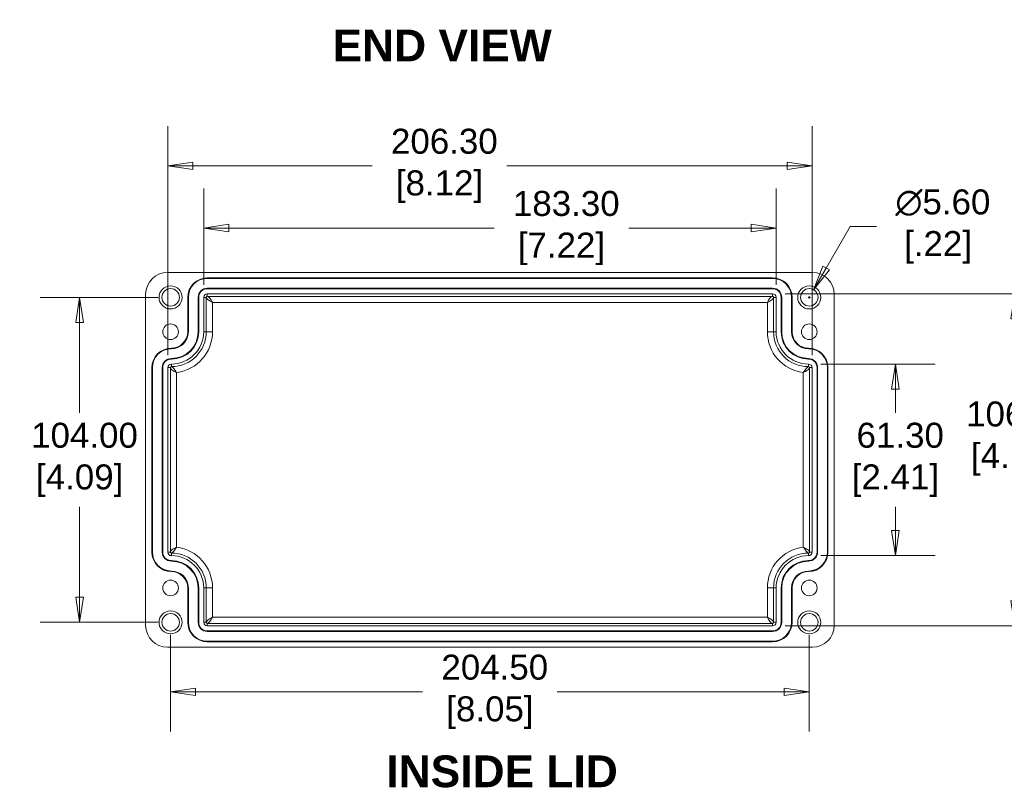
# Model space of a CAD drawing. Header units: millimetres. Extents: x 22 to 1013, y 22 to 778.
# Tile 5 of 9: x 387 to 679, y 306 to 531. Entities that reach past the tile are written whole.
import ezdxf

# ---------------------------------------------------------------- set-up
doc = ezdxf.new("R2010")
doc.units = ezdxf.units.MM
doc.header["$LTSCALE"] = 3.703704
for name, color, linetype, lineweight in [('Dimension (ANSI)', 7, 'Continuous', 9), ('Symbol (ANSI)', 7, 'Continuous', 9), ('Visible (ANSI)', 7, 'Continuous', 9), ('Visible Narrow (ANSI)', 7, 'Continuous', 9)]:
    doc.layers.add(name, color=color, linetype=linetype, lineweight=lineweight)
doc.styles.add('Label Text (ANSI)', font='arialbd.ttf')
doc.styles.add('Note Text (ANSI)', font='arial.ttf')
doc.dimstyles.new('Default - mm (ANSI)', dxfattribs={"dimscale": 3.703704, "dimtxt": 2, "dimasz": 2, "dimexe": 3.175, "dimexo": 1, "dimgap": 0.8, "dimtad": 0, "dimtih": 1, "dimtoh": 1, "dimrnd": 1e-08, "dimzin": 4, "dimdsep": 46, "dimtxsty": 'Note Text (ANSI)', "dimblk": 'Filled-1', "dimcen": 0.09, "dimdle": 10, "dimclrd": 256, "dimclre": 256, "dimclrt": 256, "dimadec": 1, "dimazin": 0, "dimtfac": 1.524, "dimtofl": 0, "dimtmove": 0, "dimatfit": 3, "dimfxl": 0, "dimtolj": 1, "dimtzin": 0, "dimlwd": -1, "dimlwe": -1, "dimarcsym": 0})

# ---------------------------------------------------------------- blocks, each defined once
blk = doc.blocks.new('Filled-1')
at = {"color": 0}
for p, q in [((0, 0), (-1, 0.15)), ((-1, 0.15), (-1, -0.15)), ((-1, 0), (0, 0)), ((-1, -0.15), (0, 0))]:
    blk.add_line(p, q, dxfattribs=at)
at = {"color": 0, "flags": 128}
blk.add_lwpolyline([(-1, -0.15), (0, 0), (-1, 0.15), (-1, -0.15)], dxfattribs=at)
at = {"color": 0}
blk.add_solid([(-1, -0.15), (0, 0), (-1, 0.15), (-1, -0.15)], dxfattribs=at)
blk = doc.blocks.new('*D20')
at = {"layer": 'Defpoints', "color": 0, "transparency": 16777216}
for p in [(431.54, 352.11), (620.89, 352.11), (620.89, 331.53)]:
    blk.add_point(p, dxfattribs=at)
at = {"layer": 'Dimension (ANSI)', "transparency": 16777216}
for p, q in [((431.54, 348.4), (431.54, 319.77)), ((620.89, 348.4), (620.89, 319.77)), ((438.94, 331.53), (506.23, 331.53)), ((613.48, 331.53), (546.19, 331.53))]:
    blk.add_line(p, q, dxfattribs=at)
at = {"layer": 'Dimension (ANSI)', "transparency": 16777216, "xscale": 7.407407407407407, "yscale": 7.407407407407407, "zscale": 7.407407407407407, "rotation": 180}
blk.add_blockref('Filled-1', (431.54, 331.53), dxfattribs=at)
at = {"layer": 'Dimension (ANSI)', "transparency": 16777216, "xscale": 7.407407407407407, "yscale": 7.407407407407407, "zscale": 7.407407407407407}
blk.add_blockref('Filled-1', (620.89, 331.53), dxfattribs=at)
at = {"layer": 'Dimension (ANSI)', "transparency": 16777216, "insert": (526.21, 331.53), "char_height": 7.4074, "attachment_point": 5, "style": 'Note Text (ANSI)'}
blk.add_mtext('\\A1; 204.50\\P[8.05]', dxfattribs=at)
blk = doc.blocks.new('*D21')
at = {"layer": 'Defpoints', "color": 0, "transparency": 16777216}
for p in [(404.57, 448.4), (431.54, 448.4), (431.54, 352.11)]:
    blk.add_point(p, dxfattribs=at)
at = {"layer": 'Dimension (ANSI)', "transparency": 16777216}
for p, q in [((427.83, 448.4), (392.81, 448.4)), ((404.57, 440.99), (404.57, 414.15)), ((404.57, 359.51), (404.57, 386.36)), ((427.83, 352.11), (392.81, 352.11))]:
    blk.add_line(p, q, dxfattribs=at)
at = {"layer": 'Dimension (ANSI)', "transparency": 16777216, "xscale": 7.407407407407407, "yscale": 7.407407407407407, "zscale": 7.407407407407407}
for p, rotation in [((404.57, 448.4), 90), ((404.57, 352.11), 270)]:
    blk.add_blockref('Filled-1', p, dxfattribs=dict(at, rotation=rotation))
at = {"layer": 'Dimension (ANSI)', "transparency": 16777216, "insert": (404.57, 400.25), "char_height": 7.4074, "attachment_point": 5, "style": 'Note Text (ANSI)'}
blk.add_mtext('\\A1; 104.00\\P[4.09]', dxfattribs=at)
blk = doc.blocks.new('*D22')
at = {"layer": 'Defpoints', "color": 0, "transparency": 16777216}
for p in [(611.07, 468.94), (441.35, 448.4), (611.07, 448.4)]:
    blk.add_point(p, dxfattribs=at)
at = {"layer": 'Dimension (ANSI)', "transparency": 16777216}
for p, q in [((441.35, 452.11), (441.35, 480.7)), ((611.07, 452.11), (611.07, 480.7)), ((448.76, 468.94), (527.43, 468.94)), ((603.67, 468.94), (567.38, 468.94))]:
    blk.add_line(p, q, dxfattribs=at)
at = {"layer": 'Dimension (ANSI)', "transparency": 16777216, "xscale": 7.407407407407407, "yscale": 7.407407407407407, "zscale": 7.407407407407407, "rotation": 180}
blk.add_blockref('Filled-1', (441.35, 468.94), dxfattribs=at)
at = {"layer": 'Dimension (ANSI)', "transparency": 16777216, "xscale": 7.407407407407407, "yscale": 7.407407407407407, "zscale": 7.407407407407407}
blk.add_blockref('Filled-1', (611.07, 468.94), dxfattribs=at)
at = {"layer": 'Dimension (ANSI)', "transparency": 16777216, "insert": (547.41, 468.94), "char_height": 7.4074, "attachment_point": 5, "style": 'Note Text (ANSI)'}
blk.add_mtext('\\A1; 183.30\\P[7.22]', dxfattribs=at)
blk = doc.blocks.new('*D23')
at = {"layer": 'Defpoints', "color": 0, "transparency": 16777216}
for p in [(610.01, 449.47), (610.01, 351.04), (681.79, 351.04)]:
    blk.add_point(p, dxfattribs=at)
at = {"layer": 'Dimension (ANSI)', "transparency": 16777216}
for p, q in [((613.71, 449.47), (693.55, 449.47)), ((681.79, 442.06), (681.79, 420.45)), ((681.79, 358.45), (681.79, 392.65)), ((613.71, 351.04), (693.55, 351.04))]:
    blk.add_line(p, q, dxfattribs=at)
at = {"layer": 'Dimension (ANSI)', "transparency": 16777216, "xscale": 7.407407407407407, "yscale": 7.407407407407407, "zscale": 7.407407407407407}
for p, rotation in [((681.79, 449.47), 90), ((681.79, 351.04), 270)]:
    blk.add_blockref('Filled-1', p, dxfattribs=dict(at, rotation=rotation))
at = {"layer": 'Dimension (ANSI)', "transparency": 16777216, "insert": (681.79, 406.55), "char_height": 7.4074, "attachment_point": 5, "style": 'Note Text (ANSI)'}
blk.add_mtext('\\A1; 106.30\\P[4.19]', dxfattribs=at)
blk = doc.blocks.new('*D24')
at = {"layer": 'Defpoints', "color": 0, "transparency": 16777216}
for p in [(430.7, 487.37), (430.7, 427.57), (621.72, 427.57)]:
    blk.add_point(p, dxfattribs=at)
at = {"layer": 'Dimension (ANSI)', "transparency": 16777216}
for p, q in [((430.7, 431.27), (430.7, 499.12)), ((621.72, 431.27), (621.72, 499.12)), ((438.11, 487.37), (491.28, 487.37)), ((614.31, 487.37), (531.23, 487.37))]:
    blk.add_line(p, q, dxfattribs=at)
at = {"layer": 'Dimension (ANSI)', "transparency": 16777216, "xscale": 7.407407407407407, "yscale": 7.407407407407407, "zscale": 7.407407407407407, "rotation": 180}
blk.add_blockref('Filled-1', (430.7, 487.37), dxfattribs=at)
at = {"layer": 'Dimension (ANSI)', "transparency": 16777216, "xscale": 7.407407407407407, "yscale": 7.407407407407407, "zscale": 7.407407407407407}
blk.add_blockref('Filled-1', (621.72, 487.37), dxfattribs=at)
at = {"layer": 'Dimension (ANSI)', "transparency": 16777216, "insert": (511.26, 487.37), "char_height": 7.4074, "attachment_point": 5, "style": 'Note Text (ANSI)'}
blk.add_mtext('\\A1; 206.30\\P[8.12]', dxfattribs=at)
blk = doc.blocks.new('*D25')
at = {"layer": 'Defpoints', "color": 0, "transparency": 16777216}
for p in [(620.66, 428.63), (620.66, 371.87), (646.42, 371.87)]:
    blk.add_point(p, dxfattribs=at)
at = {"layer": 'Dimension (ANSI)', "transparency": 16777216}
for p, q in [((624.36, 428.63), (658.18, 428.63)), ((646.42, 421.23), (646.42, 414.15)), ((646.42, 379.28), (646.42, 386.36)), ((624.36, 371.87), (658.18, 371.87))]:
    blk.add_line(p, q, dxfattribs=at)
at = {"layer": 'Dimension (ANSI)', "transparency": 16777216, "xscale": 7.407407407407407, "yscale": 7.407407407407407, "zscale": 7.407407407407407}
for p, rotation in [((646.42, 428.63), 90), ((646.42, 371.87), 270)]:
    blk.add_blockref('Filled-1', p, dxfattribs=dict(at, rotation=rotation))
at = {"layer": 'Dimension (ANSI)', "transparency": 16777216, "insert": (646.42, 400.25), "char_height": 7.407, "attachment_point": 5, "style": 'Note Text (ANSI)'}
blk.add_mtext('\\A1; 61.30\\P[2.41]', dxfattribs=at)
blk = doc.blocks.new('*D30')
at = {"layer": 'Defpoints', "color": 0, "transparency": 16777216}
for p in [(622.18, 450.65), (619.59, 446.16)]:
    blk.add_point(p, dxfattribs=at)
at = {"layer": 'Dimension (ANSI)', "transparency": 16777216}
for p, q in [((633.01, 469.39), (625.89, 457.06)), ((640.83, 469.39), (633.01, 469.39)), ((620.55, 448.4), (621.22, 448.4)), ((620.89, 448.07), (620.89, 448.74))]:
    blk.add_line(p, q, dxfattribs=at)
at = {"layer": 'Dimension (ANSI)', "transparency": 16777216, "xscale": 7.407407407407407, "yscale": 7.407407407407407, "zscale": 7.407407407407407, "rotation": 239.9999999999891}
blk.add_blockref('Filled-1', (622.18, 450.65), dxfattribs=at)
at = {"layer": 'Dimension (ANSI)', "transparency": 16777216, "insert": (659.07, 469.39), "char_height": 7.407, "attachment_point": 5, "style": 'Note Text (ANSI)'}
blk.add_mtext('\\A1; ∅5.60\\P[.22]', dxfattribs=at)

msp = doc.modelspace()

# ---------------------------------------------------------------- linework, layer by layer
at = {"layer": 'Visible (ANSI)'}
for p, q in [((621.8136, 455.8094), (430.6099, 455.8094)), ((442.4154, 454.189), (610.008, 454.189)), ((610.008, 454.0273), (442.4154, 454.0273)), ((610.008, 451.1099), (442.4154, 451.1099)), ((610.008, 450.9483), (442.4154, 450.9483)), ((424.1284, 449.3279), (424.1284, 351.1797)), ((436.6284, 438.2168), (436.6284, 448.402)), ((436.7901, 448.402), (436.7901, 438.2168)), ((439.7075, 448.402), (439.7075, 438.2168)), ((439.8691, 448.402), (439.8691, 438.2168)), ((441.3506, 438.2168), (441.3506, 448.402)), ((442.4154, 449.4668), (610.008, 449.4668)), ((611.0728, 448.402), (611.0728, 438.2168)), ((612.5543, 438.2168), (612.5543, 448.402)), ((612.716, 438.2168), (612.716, 448.402)), ((615.6334, 438.2168), (615.6334, 448.402)), ((615.7951, 448.402), (615.7951, 438.2168)), ((628.2951, 351.1797), (628.2951, 449.3279)), ((425.9803, 372.939), (425.9803, 427.5686)), ((426.1419, 427.5686), (426.1419, 372.939)), ((429.0593, 427.5686), (429.0593, 372.939)), ((429.221, 427.5686), (429.221, 372.939)), ((430.7025, 372.939), (430.7025, 427.5686)), ((621.721, 427.5686), (621.721, 372.939)), ((623.2025, 372.939), (623.2025, 427.5686)), ((623.3641, 372.939), (623.3641, 427.5686)), ((626.2815, 372.939), (626.2815, 427.5686)), ((626.4432, 427.5686), (626.4432, 372.939)), ((436.6284, 352.1057), (436.6284, 362.2909)), ((436.7901, 362.2909), (436.7901, 352.1057)), ((439.7075, 362.2909), (439.7075, 352.1057)), ((439.8691, 362.2909), (439.8691, 352.1057)), ((441.3506, 352.1057), (441.3506, 362.2909)), ((611.0728, 362.2909), (611.0728, 352.1057)), ((612.5543, 352.1057), (612.5543, 362.2909)), ((612.716, 352.1057), (612.716, 362.2909)), ((615.6334, 352.1057), (615.6334, 362.2909)), ((615.7951, 362.2909), (615.7951, 352.1057)), ((610.008, 351.0409), (442.4154, 351.0409)), ((442.4154, 349.5594), (610.008, 349.5594)), ((442.4154, 349.3977), (610.008, 349.3977)), ((430.6099, 344.6983), (621.8136, 344.6983)), ((442.4154, 346.4803), (610.008, 346.4803)), ((610.008, 346.3186), (442.4154, 346.3186))]:
    msp.add_line(p, q, dxfattribs=at)
for centre, radius in [((431.5358, 448.402), 3.4259), ((431.5358, 448.402), 2.5926), ((620.8877, 448.402), 3.4259), ((620.8877, 448.402), 2.5926), ((431.5358, 438.2168), 2.3148), ((620.8877, 438.2168), 2.3148), ((431.5358, 362.2909), 2.3148), ((620.8877, 362.2909), 2.3148), ((431.5358, 352.1057), 3.4259), ((431.5358, 352.1057), 2.5926), ((620.8877, 352.1057), 3.4259), ((620.8877, 352.1057), 2.5926)]:
    msp.add_circle(centre, radius, dxfattribs=at)
for centre, radius, start, end in [((430.6099, 449.3279), 6.4815, 90, 180), ((621.8136, 449.3279), 6.4815, 0, 90), ((442.4154, 448.402), 5.787, 90, 180), ((442.4154, 448.402), 5.6254, 90, 180), ((610.008, 448.402), 5.787, 0, 90), ((610.008, 448.402), 5.6254, 0, 90), ((442.4154, 448.402), 2.708, 90, 180), ((442.4154, 448.402), 2.5463, 90, 180), ((610.008, 448.402), 2.708, 0, 90), ((610.008, 448.402), 2.5463, 0, 90), ((442.4154, 448.402), 1.0648, 90, 180), ((610.008, 448.402), 1.0648, 0, 90), ((431.7673, 438.2168), 9.5833, 270, 0), ((431.7673, 438.2168), 7.9402, 270, 0), ((431.7673, 438.2168), 8.1019, 270, 0), ((431.7673, 438.2168), 5.0228, 270, 0), ((431.7673, 438.2168), 4.8611, 270, 0), ((620.6562, 438.2168), 9.5833, 180, 270), ((620.6562, 438.2168), 8.1019, 180, 270), ((620.6562, 438.2168), 7.9402, 180, 270), ((620.6562, 438.2168), 5.0228, 180, 270), ((620.6562, 438.2168), 4.8611, 180, 270), ((431.7673, 427.5686), 5.787, 90, 180), ((431.7673, 427.5686), 5.6254, 90, 180), ((620.6562, 427.5686), 5.787, 0, 90), ((620.6562, 427.5686), 5.6254, 0, 90), ((431.7673, 427.5686), 2.708, 90, 180), ((431.7673, 427.5686), 2.5463, 90, 180), ((620.6562, 427.5686), 2.708, 0, 90), ((620.6562, 427.5686), 2.5463, 0, 90), ((431.7673, 427.5686), 1.0648, 90, 180), ((620.6562, 427.5686), 1.0648, 0, 90), ((431.7673, 372.939), 5.787, 180, 270), ((431.7673, 372.939), 5.6254, 180, 270), ((431.7673, 372.939), 2.708, 180, 270), ((431.7673, 372.939), 2.5463, 180, 270), ((431.7673, 372.939), 1.0648, 180, 270), ((431.7673, 362.2909), 9.5833, 0, 90), ((620.6562, 362.2909), 9.5833, 90, 180), ((620.6562, 372.939), 1.0648, 270, 0), ((620.6562, 372.939), 2.708, 270, 0), ((620.6562, 372.939), 2.5463, 270, 0), ((620.6562, 372.939), 5.6254, 270, 0), ((620.6562, 372.939), 5.787, 270, 0), ((431.7673, 362.2909), 8.1019, 0, 90), ((431.7673, 362.2909), 7.9402, 0, 90), ((620.6562, 362.2909), 8.1019, 90, 180), ((620.6562, 362.2909), 7.9402, 90, 180), ((431.7673, 362.2909), 5.0228, 0, 90), ((431.7673, 362.2909), 4.8611, 0, 90), ((620.6562, 362.2909), 5.0228, 90, 180), ((620.6562, 362.2909), 4.8611, 90, 180), ((430.6099, 351.1797), 6.4815, 180, 270), ((442.4154, 352.1057), 5.787, 180, 270), ((442.4154, 352.1057), 5.6254, 180, 270), ((442.4154, 352.1057), 2.708, 180, 270), ((442.4154, 352.1057), 2.5463, 180, 270), ((442.4154, 352.1057), 1.0648, 180, 270), ((610.008, 352.1057), 1.0648, 270, 0), ((610.008, 352.1057), 2.708, 270, 0), ((610.008, 352.1057), 2.5463, 270, 0), ((610.008, 352.1057), 5.6254, 270, 0), ((610.008, 352.1057), 5.787, 270, 0), ((621.8136, 351.1797), 6.4815, 270, 0)]:
    msp.add_arc(centre, radius, start, end, dxfattribs=at)
at = {"layer": 'Visible Narrow (ANSI)'}
for p, q in [((442.4154, 454.189), (442.4154, 454.0273)), ((610.008, 454.189), (610.008, 454.0273)), ((442.4154, 450.9483), (442.4154, 451.1099)), ((610.008, 450.9483), (610.008, 451.1099)), ((436.6284, 448.402), (436.7901, 448.402)), ((439.8691, 448.402), (439.7075, 448.402)), ((441.3506, 448.402), (442.1127, 448.402)), ((442.1127, 448.402), (442.1127, 438.2168)), ((442.4154, 449.4668), (442.4154, 448.7047)), ((610.008, 448.7047), (442.4154, 448.7047)), ((443.9635, 438.2168), (443.9635, 446.854)), ((443.9635, 446.854), (608.46, 446.854)), ((608.46, 446.854), (608.46, 438.2168)), ((610.008, 449.4668), (610.008, 448.7047)), ((610.3107, 438.2168), (610.3107, 448.402)), ((611.0728, 448.402), (610.3107, 448.402)), ((612.5543, 448.402), (612.716, 448.402)), ((615.7951, 448.402), (615.6334, 448.402)), ((436.6284, 438.2168), (436.7901, 438.2168)), ((439.8691, 438.2168), (439.7075, 438.2168)), ((441.3506, 438.2168), (442.1127, 438.2168)), ((442.1127, 438.2168), (443.9635, 438.2168)), ((610.3107, 438.2168), (608.46, 438.2168)), ((611.0728, 438.2168), (610.3107, 438.2168)), ((612.5543, 438.2168), (612.716, 438.2168)), ((615.7951, 438.2168), (615.6334, 438.2168)), ((431.7673, 433.3557), (431.7673, 433.194)), ((620.6562, 433.3557), (620.6562, 433.194)), ((431.7673, 430.1149), (431.7673, 430.2766)), ((620.6562, 430.1149), (620.6562, 430.2766)), ((425.9803, 427.5686), (426.1419, 427.5686)), ((429.221, 427.5686), (429.0593, 427.5686)), ((430.7025, 427.5686), (431.4646, 427.5686)), ((431.4646, 427.5686), (431.4646, 372.939)), ((431.7673, 428.6335), (431.7673, 427.8713)), ((620.6562, 428.6335), (620.6562, 427.8713)), ((620.9589, 372.939), (620.9589, 427.5686)), ((621.721, 427.5686), (620.9589, 427.5686)), ((623.2025, 427.5686), (623.3641, 427.5686)), ((626.4432, 427.5686), (626.2815, 427.5686)), ((433.3153, 374.3884), (433.3153, 426.1193)), ((619.1082, 426.1193), (619.1082, 374.3884)), ((425.9803, 372.939), (426.1419, 372.939)), ((429.221, 372.939), (429.0593, 372.939)), ((430.7025, 372.939), (431.4646, 372.939)), ((431.7673, 371.8742), (431.7673, 372.6363)), ((620.6562, 371.8742), (620.6562, 372.6363)), ((621.721, 372.939), (620.9589, 372.939)), ((623.2025, 372.939), (623.3641, 372.939)), ((626.4432, 372.939), (626.2815, 372.939)), ((431.7673, 370.3927), (431.7673, 370.231)), ((620.6562, 370.3927), (620.6562, 370.231)), ((431.7673, 367.152), (431.7673, 367.3136)), ((620.6562, 367.152), (620.6562, 367.3136)), ((436.6284, 362.2909), (436.7901, 362.2909)), ((439.8691, 362.2909), (439.7075, 362.2909)), ((441.3506, 362.2909), (442.1127, 362.2909)), ((442.1127, 362.2909), (443.9635, 362.2909)), ((442.1127, 362.2909), (442.1127, 352.1057)), ((443.9635, 353.6537), (443.9635, 362.2909)), ((610.3107, 362.2909), (608.46, 362.2909)), ((608.46, 362.2909), (608.46, 353.6537)), ((610.3107, 352.1057), (610.3107, 362.2909)), ((611.0728, 362.2909), (610.3107, 362.2909)), ((612.5543, 362.2909), (612.716, 362.2909)), ((615.7951, 362.2909), (615.6334, 362.2909)), ((608.46, 353.6537), (443.9635, 353.6537)), ((436.6284, 352.1057), (436.7901, 352.1057)), ((439.8691, 352.1057), (439.7075, 352.1057)), ((441.3506, 352.1057), (442.1127, 352.1057)), ((442.4154, 351.803), (610.008, 351.803)), ((442.4154, 351.0409), (442.4154, 351.803)), ((610.008, 351.0409), (610.008, 351.803)), ((611.0728, 352.1057), (610.3107, 352.1057)), ((612.5543, 352.1057), (612.716, 352.1057)), ((615.7951, 352.1057), (615.6334, 352.1057)), ((442.4154, 349.5594), (442.4154, 349.3977)), ((610.008, 349.5594), (610.008, 349.3977)), ((442.4154, 346.3186), (442.4154, 346.4803)), ((610.008, 346.3186), (610.008, 346.4803))]:
    msp.add_line(p, q, dxfattribs=at)
for centre, radius, start, end in [((431.7673, 438.2168), 10.3454, 270, 0), ((431.7673, 438.2168), 12.1962, 277.29202, 0), ((620.6562, 438.2168), 12.1962, 180, 262.70798), ((620.6562, 438.2168), 10.3454, 180, 270), ((431.7673, 362.2909), 12.1962, 0, 82.70798), ((620.6562, 362.2909), 12.1962, 97.29202, 180), ((431.7673, 362.2909), 10.3454, 0, 90), ((620.6562, 362.2909), 10.3454, 90, 180)]:
    msp.add_arc(centre, radius, start, end, dxfattribs=at)
for points, knots in [([(442.4154, 448.7047), (442.3748, 448.7047), (442.3343, 448.6964), (442.2969, 448.6805), (442.242, 448.6571), (442.1943, 448.6171), (442.1618, 448.5671), (442.1342, 448.5247), (442.1174, 448.4753), (442.1136, 448.4249), (442.113, 448.4173), (442.1127, 448.4096), (442.1127, 448.402)], [0, 0, 0, 0, 0.25614449, 0.25614449, 0.25614449, 0.63261511, 0.63261511, 0.63261511, 0.95172695, 0.95172695, 0.95172695, 1, 1, 1, 1]), ([(443.9635, 446.854), (443.7264, 446.983), (443.4895, 447.112), (443.05, 447.37), (442.8475, 447.499), (442.5065, 447.757), (442.3681, 447.886), (442.1753, 448.144), (442.121, 448.273), (442.1127, 448.402)], [0, 0, 0, 0, 0.43715943, 0.43715943, 0.87431886, 0.87431886, 1.3114783, 1.3114783, 1.74863773, 1.74863773, 1.74863773, 1.74863773]), ([(442.4154, 448.7047), (442.5444, 448.6964), (442.6734, 448.6421), (442.9314, 448.4493), (443.0604, 448.3109), (443.3184, 447.9699), (443.4474, 447.7674), (443.7054, 447.3279), (443.8345, 447.091), (443.9635, 446.854)], [0, 0, 0, 0, 0.43715943, 0.43715943, 0.87431886, 0.87431886, 1.3114783, 1.3114783, 1.74863773, 1.74863773, 1.74863773, 1.74863773]), ([(608.46, 446.854), (608.589, 447.091), (608.718, 447.3279), (608.976, 447.7674), (609.105, 447.9699), (609.363, 448.3109), (609.492, 448.4493), (609.75, 448.6421), (609.879, 448.6964), (610.008, 448.7047)], [0, 0, 0, 0, 0.43715943, 0.43715943, 0.87431886, 0.87431886, 1.3114783, 1.3114783, 1.74863773, 1.74863773, 1.74863773, 1.74863773]), ([(610.3107, 448.402), (610.3025, 448.273), (610.2482, 448.144), (610.0554, 447.886), (609.9169, 447.757), (609.5759, 447.499), (609.3735, 447.37), (608.934, 447.112), (608.697, 446.983), (608.46, 446.854)], [0, 0, 0, 0, 0.43715943, 0.43715943, 0.87431886, 0.87431886, 1.3114783, 1.3114783, 1.74863773, 1.74863773, 1.74863773, 1.74863773]), ([(610.3107, 448.402), (610.3107, 448.4426), (610.3025, 448.4831), (610.2866, 448.5205), (610.2632, 448.5754), (610.2232, 448.6231), (610.1732, 448.6557), (610.1308, 448.6832), (610.0814, 448.7), (610.031, 448.7038), (610.0233, 448.7044), (610.0157, 448.7047), (610.008, 448.7047)], [0, 0, 0, 0, 0.25614449, 0.25614449, 0.25614449, 0.63261511, 0.63261511, 0.63261511, 0.95172695, 0.95172695, 0.95172695, 1, 1, 1, 1]), ([(431.7673, 427.8713), (431.7066, 427.8713), (431.646, 427.8525), (431.5959, 427.8182), (431.5509, 427.7872), (431.5145, 427.7439), (431.4918, 427.6941), (431.4739, 427.6549), (431.4646, 427.6118), (431.4646, 427.5686)], [0, 0, 0, 0, 0.38303849, 0.38303849, 0.38303849, 0.72787753, 0.72787753, 0.72787753, 1, 1, 1, 1]), ([(433.3153, 426.1193), (433.0783, 426.24), (432.8413, 426.3608), (432.4018, 426.6024), (432.1994, 426.7232), (431.8584, 426.9647), (431.72, 427.0855), (431.5271, 427.3271), (431.4729, 427.4479), (431.4646, 427.5686)], [0, 0, 0, 0, 0.43095228, 0.43095228, 0.86190455, 0.86190455, 1.29285683, 1.29285683, 1.7238091, 1.7238091, 1.7238091, 1.7238091]), ([(431.7673, 427.8713), (431.877, 427.8631), (431.987, 427.8105), (432.2159, 427.6249), (432.3347, 427.4919), (432.5874, 427.1663), (432.7212, 426.9738), (433.0059, 426.5596), (433.1569, 426.3379), (433.3153, 426.1193)], [0, 0, 0, 0, 0.38528844, 0.38528844, 0.77057688, 0.77057688, 1.15586531, 1.15586531, 1.54115375, 1.54115375, 1.54115375, 1.54115375]), ([(619.1082, 426.1193), (619.2665, 426.3379), (619.4175, 426.5596), (619.7023, 426.9738), (619.8361, 427.1663), (620.0887, 427.4919), (620.2076, 427.6249), (620.4364, 427.8105), (620.5465, 427.8631), (620.6562, 427.8713)], [0, 0, 0, 0, 0.38528844, 0.38528844, 0.77057688, 0.77057688, 1.15586531, 1.15586531, 1.54115375, 1.54115375, 1.54115375, 1.54115375]), ([(620.9589, 427.5686), (620.9506, 427.4479), (620.8963, 427.3271), (620.7035, 427.0855), (620.5651, 426.9647), (620.2241, 426.7232), (620.0216, 426.6024), (619.5821, 426.3608), (619.3452, 426.24), (619.1082, 426.1193)], [0, 0, 0, 0, 0.43095228, 0.43095228, 0.86190455, 0.86190455, 1.29285683, 1.29285683, 1.7238091, 1.7238091, 1.7238091, 1.7238091]), ([(620.9589, 427.5686), (620.9589, 427.6401), (620.9326, 427.7112), (620.8861, 427.7655), (620.8575, 427.799), (620.8214, 427.8261), (620.7813, 427.8443), (620.7421, 427.862), (620.6992, 427.8713), (620.6562, 427.8713)], [0, 0, 0, 0, 0.45076269, 0.45076269, 0.45076269, 0.72873564, 0.72873564, 0.72873564, 1, 1, 1, 1]), ([(431.4646, 372.939), (431.4729, 373.0598), (431.5271, 373.1806), (431.72, 373.4221), (431.8584, 373.5429), (432.1994, 373.7845), (432.4018, 373.9053), (432.8413, 374.1468), (433.0783, 374.2676), (433.3153, 374.3884)], [0, 0, 0, 0, 0.43095228, 0.43095228, 0.86190455, 0.86190455, 1.29285683, 1.29285683, 1.7238091, 1.7238091, 1.7238091, 1.7238091]), ([(433.3153, 374.3884), (433.1569, 374.1697), (433.0059, 373.9481), (432.7212, 373.5338), (432.5874, 373.3413), (432.3347, 373.0157), (432.2159, 372.8828), (431.987, 372.6971), (431.877, 372.6446), (431.7673, 372.6363)], [0, 0, 0, 0, 0.38528844, 0.38528844, 0.77057688, 0.77057688, 1.15586531, 1.15586531, 1.54115375, 1.54115375, 1.54115375, 1.54115375]), ([(619.1082, 374.3884), (619.3452, 374.2676), (619.5821, 374.1468), (620.0216, 373.9053), (620.2241, 373.7845), (620.5651, 373.5429), (620.7035, 373.4221), (620.8963, 373.1806), (620.9506, 373.0598), (620.9589, 372.939)], [0, 0, 0, 0, 0.43095228, 0.43095228, 0.86190455, 0.86190455, 1.29285683, 1.29285683, 1.7238091, 1.7238091, 1.7238091, 1.7238091]), ([(620.6562, 372.6363), (620.5465, 372.6446), (620.4364, 372.6971), (620.2076, 372.8828), (620.0887, 373.0157), (619.8361, 373.3413), (619.7023, 373.5338), (619.4175, 373.9481), (619.2665, 374.1697), (619.1082, 374.3884)], [0, 0, 0, 0, 0.38528844, 0.38528844, 0.77057688, 0.77057688, 1.15586531, 1.15586531, 1.54115375, 1.54115375, 1.54115375, 1.54115375]), ([(431.4646, 372.939), (431.4646, 372.8676), (431.4909, 372.7964), (431.5373, 372.7421), (431.566, 372.7087), (431.6021, 372.6816), (431.6422, 372.6634), (431.6813, 372.6456), (431.7243, 372.6363), (431.7673, 372.6363)], [0, 0, 0, 0, 0.45076269, 0.45076269, 0.45076269, 0.72873564, 0.72873564, 0.72873564, 1, 1, 1, 1]), ([(620.6562, 372.6363), (620.7169, 372.6363), (620.7775, 372.6551), (620.8275, 372.6895), (620.8726, 372.7204), (620.909, 372.7638), (620.9316, 372.8135), (620.9495, 372.8528), (620.9589, 372.8959), (620.9589, 372.939)], [0, 0, 0, 0, 0.38303849, 0.38303849, 0.38303849, 0.72787753, 0.72787753, 0.72787753, 1, 1, 1, 1]), ([(442.1127, 352.1057), (442.121, 352.2347), (442.1753, 352.3637), (442.3681, 352.6217), (442.5065, 352.7507), (442.8475, 353.0087), (443.05, 353.1377), (443.4895, 353.3957), (443.7264, 353.5247), (443.9635, 353.6537)], [0, 0, 0, 0, 0.43715943, 0.43715943, 0.87431886, 0.87431886, 1.3114783, 1.3114783, 1.74863773, 1.74863773, 1.74863773, 1.74863773]), ([(443.9635, 353.6537), (443.8345, 353.4167), (443.7054, 353.1797), (443.4474, 352.7402), (443.3184, 352.5378), (443.0604, 352.1968), (442.9314, 352.0583), (442.6734, 351.8655), (442.5444, 351.8112), (442.4154, 351.803)], [0, 0, 0, 0, 0.43715943, 0.43715943, 0.87431886, 0.87431886, 1.3114783, 1.3114783, 1.74863773, 1.74863773, 1.74863773, 1.74863773]), ([(608.46, 353.6537), (608.697, 353.5247), (608.934, 353.3957), (609.3735, 353.1377), (609.5759, 353.0087), (609.9169, 352.7507), (610.0554, 352.6217), (610.2482, 352.3637), (610.3025, 352.2347), (610.3107, 352.1057)], [0, 0, 0, 0, 0.43715943, 0.43715943, 0.87431886, 0.87431886, 1.3114783, 1.3114783, 1.74863773, 1.74863773, 1.74863773, 1.74863773]), ([(610.008, 351.803), (609.879, 351.8112), (609.75, 351.8655), (609.492, 352.0583), (609.363, 352.1968), (609.105, 352.5378), (608.976, 352.7402), (608.718, 353.1797), (608.589, 353.4167), (608.46, 353.6537)], [0, 0, 0, 0, 0.43715943, 0.43715943, 0.87431886, 0.87431886, 1.3114783, 1.3114783, 1.74863773, 1.74863773, 1.74863773, 1.74863773]), ([(442.1127, 352.1057), (442.1127, 352.0651), (442.121, 352.0245), (442.1369, 351.9871), (442.1603, 351.9322), (442.2003, 351.8845), (442.2503, 351.852), (442.2927, 351.8244), (442.3421, 351.8077), (442.3925, 351.8038), (442.4001, 351.8033), (442.4078, 351.803), (442.4154, 351.803)], [0, 0, 0, 0, 0.25614449, 0.25614449, 0.25614449, 0.63261511, 0.63261511, 0.63261511, 0.95172688, 0.95172688, 0.95172688, 1, 1, 1, 1]), ([(610.008, 351.803), (610.0486, 351.803), (610.0892, 351.8112), (610.1266, 351.8271), (610.1815, 351.8505), (610.2292, 351.8905), (610.2617, 351.9405), (610.2893, 351.9829), (610.306, 352.0323), (610.3099, 352.0827), (610.3104, 352.0904), (610.3107, 352.098), (610.3107, 352.1057)], [0, 0, 0, 0, 0.25614449, 0.25614449, 0.25614449, 0.63261511, 0.63261511, 0.63261511, 0.95172696, 0.95172696, 0.95172696, 1, 1, 1, 1])]:
    msp.add_open_spline(points, degree=3, knots=knots, dxfattribs=at)

# ---------------------------------------------------------------- texts
at = {"layer": 'Symbol (ANSI)', "char_height": 9.40741, "attachment_point": 7, "line_spacing_factor": 0.25, "style": 'Label Text (ANSI)'}
for s, insert in [('END VIEW', (479.5488, 518.3309)), ('INSIDE LID', (495.4968, 303.1178))]:
    msp.add_mtext(s, dxfattribs=dict(at, insert=insert))

# ---------------------------------------------------------------- dimensions: what is measured, and where the dimension line sits
at = {"layer": 'Dimension (ANSI)'}
for base, p1, p2, angle, text, override, picture, middle in [((430.7025, 487.3651), (621.721, 427.5686), (430.7025, 427.5686), 180, ' <>\\X[8.12]', {"dimgap": 0.8, "dimtih": 0, "dimtoh": 0, "dimdec": 2, "dimlfac": 1.08, "dimpost": '\\X', "dimtol": 0, "dimlim": 0, "dimtp": 0, "dimtm": 0, "dimtdec": 2, "dimatfit": 1}, '*D24', (511.2563, 487.3651)), ((611.0728, 468.9428), (441.3506, 448.402), (611.0728, 448.402), 180, ' <>\\X[7.22]', {"dimgap": 0.8, "dimtih": 0, "dimtoh": 0, "dimdec": 2, "dimlfac": 1.08, "dimpost": '\\X', "dimtol": 0, "dimlim": 0, "dimtp": 0, "dimtm": 0, "dimtdec": 2, "dimatfit": 1}, '*D22', (547.4057, 468.9428)), ((404.5655, 448.402), (431.5358, 352.1057), (431.5358, 448.402), 90, ' <>\\X[4.09]', {"dimgap": 0.8, "dimdec": 2, "dimlfac": 1.08, "dimpost": '\\X', "dimtol": 0, "dimlim": 0, "dimtp": 0, "dimtm": 0, "dimtdec": 2, "dimatfit": 1}, '*D21', (404.5655, 400.2538)), ((681.787, 351.0409), (610.008, 449.4668), (610.008, 351.0409), 90, ' <>\\X[4.19]', {"dimgap": 0.8, "dimdec": 2, "dimlfac": 1.08, "dimpost": '\\X', "dimtol": 0, "dimlim": 0, "dimtp": 0, "dimtm": 0, "dimtdec": 2, "dimatfit": 1}, '*D23', (681.787, 406.5491)), ((646.4232, 371.8742), (620.6562, 428.6335), (620.6562, 371.8742), 90, ' <>\\X[2.41]', {"dimgap": 0.8, "dimdec": 2, "dimlfac": 1.08, "dimpost": '\\X', "dimtol": 0, "dimlim": 0, "dimtp": 0, "dimtm": 0, "dimtdec": 2, "dimatfit": 1}, '*D25', (646.4232, 400.2538)), ((620.8877, 331.5281), (431.5358, 352.1057), (620.8877, 352.1057), 180, ' <>\\X[8.05]', {"dimgap": 0.8, "dimtih": 0, "dimtoh": 0, "dimdec": 2, "dimlfac": 1.08, "dimpost": '\\X', "dimtol": 0, "dimlim": 0, "dimtp": 0, "dimtm": 0, "dimtdec": 2, "dimatfit": 1}, '*D20', (526.2117, 331.5281))]:
    dim = msp.add_linear_dim(base=base, p1=p1, p2=p2, angle=angle, text=text, dimstyle='Default - mm (ANSI)', override=override, dxfattribs=at)
    dim.commit()
    dim.dimension.update_dxf_attribs({"geometry": picture, "text_midpoint": middle, "dimtype": 160})
dim = msp.add_diameter_dim_2p(p1=(619.5914, 446.1567), p2=(622.184, 450.6472), text=' <>\\X[.22]', dimstyle='Default - mm (ANSI)', override={"dimgap": 0.8, "dimdec": 2, "dimlfac": 1.08, "dimpost": '\\X', "dimtol": 0, "dimlim": 0, "dimtp": 0, "dimtm": 0, "dimtdec": 2}, dxfattribs=at)
dim.commit()
dim.dimension.update_dxf_attribs({"geometry": '*D30', "text_midpoint": (659.0743, 469.3902), "dimtype": 163})

doc.saveas('drawing.dxf')
